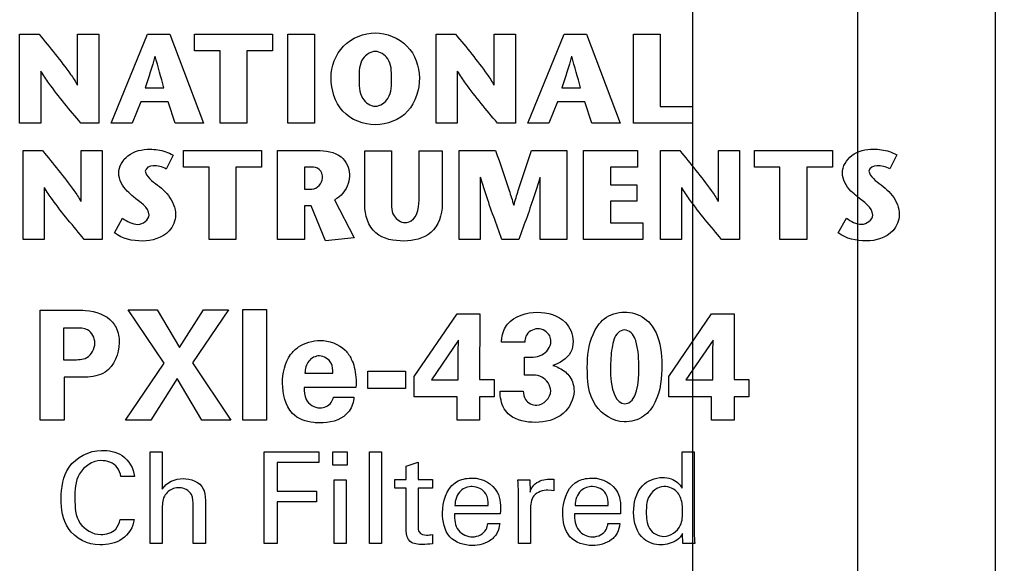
# Model space of a CAD drawing. Header units: inches. Extents: x 0 to 34, y 0 to 22.
# Tile 26 of 43: x 6.3 to 7.4, y 15.5 to 16.1. Entities that reach past the tile are written whole.
import ezdxf

# ---------------------------------------------------------------- set-up
doc = ezdxf.new("R2010")
doc.units = ezdxf.units.IN
doc.header["$LTSCALE"] = 1.87
doc.header["$MEASUREMENT"] = 0
doc.layers.get('0').update_dxf_attribs({"linetype": 'CONTINUOUS'})
doc.layers.add('DIMENSIONS', color=7, linetype='CONTINUOUS')
doc.styles.get("Standard").update_dxf_attribs({"font": 'txt', "width": 0.8})
doc.dimstyles.new('DIMSTYLE_1', dxfattribs={"dimtxt": 0.125, "dimasz": 0.18, "dimexe": 0.125, "dimexo": 0.0625, "dimgap": 0.09, "dimtad": 0, "dimtih": 1, "dimtoh": 1, "dimlfac": 0.5, "dimzin": 4, "dimdsep": 46, "dimtxsty": 'STANDARD', "dimblk": '_FILLED', "dimblk1": '_FILLED', "dimblk2": '_FILLED', "dimcen": 0.09, "dimadec": 0, "dimazin": 0, "dimtp": 0.001, "dimtm": 0.001, "dimtfac": 1, "dimtofl": 0, "dimtmove": 0, "dimatfit": 3, "dimldrblk": '_FILLED', "dimfxl": 1, "dimtolj": 1, "dimtzin": 4, "dimarcsym": 0})

# ---------------------------------------------------------------- blocks, each defined once
blk = doc.blocks.new('*D5')
at = {"layer": 'DIMENSIONS', "color": 2, "linetype": 'CONTINUOUS'}
blk.add_line((7.0206, 16.6398), (8.1086, 16.6398), dxfattribs=at)
at = {"layer": 'DIMENSIONS', "color": 2, "linetype": 'CONTINUOUS', "insert": (8.1711, 16.7023), "char_height": 0.125, "width": 1.225, "attachment_point": 1, "line_spacing_factor": 0.9}
blk.add_mtext('4.82{\\Ftxt.shx;\\W1.000000;\\H0.125000; }[122.4]', dxfattribs=at)
blk = doc.blocks.new('_FILLED')
at = {"color": 0, "linetype": 'BYBLOCK'}
blk.add_solid([(0, 0), (-1, 0.1736), (-1, -0.1736)], dxfattribs=at)
blk = doc.blocks.new('*D25')
at = {"layer": 'DIMENSIONS', "color": 2, "linetype": 'CONTINUOUS'}
blk.add_line((7.0711, 15.3943), (7.0711, 17.5713), dxfattribs=at)
at = {"layer": 'DIMENSIONS', "color": 2, "linetype": 'CONTINUOUS', "insert": (7.0086, 17.6338), "char_height": 0.125, "width": 1.225, "attachment_point": 1, "rotation": 90, "line_spacing_factor": 0.9}
blk.add_mtext('2X .32{\\Ftxt.shx;\\W1.000000;\\H0.125000; }[8.1]', dxfattribs=at)
blk = doc.blocks.new('*D26')
at = {"layer": 'DIMENSIONS', "color": 2, "linetype": 'CONTINUOUS'}
blk.add_line((7.2511, 15.3943), (7.2511, 17.5713), dxfattribs=at)
at = {"layer": 'DIMENSIONS', "color": 2, "linetype": 'CONTINUOUS', "insert": (7.1886, 17.6338), "char_height": 0.125, "width": 1.325, "attachment_point": 1, "rotation": 90, "line_spacing_factor": 0.9}
blk.add_mtext('2X .41{\\Ftxt.shx;\\W1.000000;\\H0.125000; }[10.4]', dxfattribs=at)

msp = doc.modelspace()

# ---------------------------------------------------------------- linework, layer by layer
at = {"color": 7, "linetype": 'CONTINUOUS'}
msp.add_line((7.4011, 16.8238), (7.4011, 6.8158), dxfattribs=at)
at = {"color": 40, "linetype": 'CONTINUOUS'}
for p, q in [((6.3358, 15.9762), (6.3358, 16.0733)), ((6.3358, 16.0733), (6.357, 16.0733)), ((6.3991, 16.0177), (6.3991, 16.0733)), ((6.3991, 16.0733), (6.4221, 16.0733)), ((6.4221, 16.0733), (6.4221, 15.9762)), ((6.4358, 15.9763), (6.4753, 16.0733)), ((6.4753, 16.0733), (6.4998, 16.0733)), ((6.4998, 16.0733), (6.5367, 15.9763)), ((6.5266, 16.0551), (6.5266, 16.0733)), ((6.5266, 16.0733), (6.6118, 16.0733)), ((6.6118, 16.0733), (6.6118, 16.0551)), ((6.6286, 15.9762), (6.6286, 16.0733)), ((6.6286, 16.0733), (6.6578, 16.0733)), ((6.6578, 16.0733), (6.6578, 15.9762)), ((6.7907, 15.9762), (6.7907, 16.0733)), ((6.7907, 16.0733), (6.8119, 16.0733)), ((6.8541, 16.0177), (6.8541, 16.0733)), ((6.8541, 16.0733), (6.8771, 16.0733)), ((6.8771, 16.0733), (6.8771, 15.9762)), ((6.8908, 15.9763), (6.9303, 16.0733)), ((6.9303, 16.0733), (6.9549, 16.0733)), ((6.9549, 16.0733), (6.9917, 15.9763)), ((7.006, 15.9762), (7.006, 16.0733)), ((7.006, 16.0733), (7.0352, 16.0733)), ((7.0352, 16.0733), (7.0352, 15.9944)), ((6.5546, 16.0551), (6.5266, 16.0551)), ((6.5546, 15.9762), (6.5546, 16.0551)), ((6.5838, 16.0551), (6.5838, 15.9762)), ((6.6118, 16.0551), (6.5838, 16.0551)), ((6.3588, 16.0331), (6.3588, 15.9762)), ((6.8137, 16.0331), (6.8137, 15.9762)), ((6.473, 16.0148), (6.4933, 16.0148)), ((6.928, 16.0148), (6.9484, 16.0148)), ((6.468, 15.9994), (6.4587, 15.9763)), ((6.498, 15.9994), (6.468, 15.9994)), ((6.5057, 15.9763), (6.498, 15.9994)), ((6.923, 15.9994), (6.9137, 15.9763)), ((6.953, 15.9994), (6.923, 15.9994)), ((6.9607, 15.9763), (6.953, 15.9994)), ((7.0352, 15.9944), (7.0707, 15.9944)), ((7.0707, 15.9944), (7.0707, 15.9762)), ((6.3588, 15.9762), (6.3358, 15.9762)), ((6.4221, 15.9762), (6.4026, 15.9762)), ((6.4587, 15.9763), (6.4358, 15.9763)), ((6.5367, 15.9763), (6.5057, 15.9763)), ((6.5838, 15.9762), (6.5546, 15.9762)), ((6.6578, 15.9762), (6.6286, 15.9762)), ((6.8137, 15.9762), (6.7907, 15.9762)), ((6.8771, 15.9762), (6.8575, 15.9762)), ((6.9137, 15.9763), (6.8908, 15.9763)), ((6.9917, 15.9763), (6.9607, 15.9763)), ((7.0707, 15.9762), (7.006, 15.9762)), ((6.3396, 15.8492), (6.3396, 15.9462)), ((6.3396, 15.9462), (6.3608, 15.9462)), ((6.4029, 15.8906), (6.4029, 15.9462)), ((6.4029, 15.9462), (6.4259, 15.9462)), ((6.4259, 15.9462), (6.4259, 15.8492)), ((6.5148, 15.9281), (6.5148, 15.9462)), ((6.5148, 15.9462), (6.6, 15.9462)), ((6.6, 15.9462), (6.6, 15.9281)), ((6.6174, 15.8492), (6.6174, 15.9462)), ((6.6174, 15.9462), (6.6606, 15.9462)), ((6.7126, 15.8868), (6.7126, 15.9461)), ((6.7126, 15.9461), (6.7418, 15.9461)), ((6.7418, 15.9461), (6.7418, 15.8953)), ((6.772, 15.8957), (6.772, 15.9461)), ((6.772, 15.9461), (6.7973, 15.9461)), ((6.7973, 15.9461), (6.7973, 15.8874)), ((6.8159, 15.8492), (6.8159, 15.9462)), ((6.8159, 15.9462), (6.8555, 15.9462)), ((6.8947, 15.9462), (6.9335, 15.9462)), ((6.9335, 15.9462), (6.9335, 15.8492)), ((6.9516, 15.8492), (6.9516, 15.9462)), ((6.9516, 15.9462), (7.0105, 15.9462)), ((7.0105, 15.9462), (7.0105, 15.9281)), ((7.0355, 15.8492), (7.0355, 15.9462)), ((7.0355, 15.9462), (7.0567, 15.9462)), ((7.0988, 15.8906), (7.0988, 15.9462)), ((7.0988, 15.9462), (7.1219, 15.9462)), ((7.1219, 15.9462), (7.1219, 15.8492)), ((7.1381, 15.9281), (7.1381, 15.9462)), ((7.1381, 15.9462), (7.2234, 15.9462)), ((7.2234, 15.9462), (7.2234, 15.9281)), ((6.5033, 15.9413), (6.4958, 15.926)), ((7.2936, 15.9414), (7.2861, 15.9261)), ((6.5428, 15.9281), (6.5148, 15.9281)), ((6.5428, 15.8492), (6.5428, 15.9281)), ((6.572, 15.9281), (6.572, 15.8492)), ((6.6, 15.9281), (6.572, 15.9281)), ((6.6467, 15.9281), (6.6467, 15.9042)), ((6.6544, 15.9281), (6.6467, 15.9281)), ((6.9809, 15.9281), (6.9809, 15.9089)), ((7.0105, 15.9281), (6.9809, 15.9281)), ((7.1661, 15.9281), (7.1381, 15.9281)), ((7.1661, 15.8492), (7.1661, 15.9281)), ((7.1953, 15.9281), (7.1953, 15.8492)), ((7.2234, 15.9281), (7.1953, 15.9281)), ((6.8388, 15.9171), (6.8388, 15.8492)), ((6.9043, 15.8492), (6.9043, 15.9171)), ((6.3626, 15.906), (6.3626, 15.8492)), ((6.6467, 15.9042), (6.655, 15.9042)), ((6.9809, 15.9089), (7.0098, 15.9089)), ((7.0098, 15.9089), (7.0098, 15.8908)), ((7.0585, 15.906), (7.0585, 15.8492)), ((6.6795, 15.8923), (6.701, 15.8507)), ((6.6467, 15.8859), (6.6467, 15.8492)), ((6.6542, 15.8859), (6.6467, 15.8859)), ((6.6697, 15.8475), (6.6542, 15.8859)), ((6.9809, 15.8908), (6.9809, 15.8673)), ((7.0098, 15.8908), (6.9809, 15.8908)), ((6.4394, 15.8563), (6.4482, 15.8724)), ((7.2298, 15.8564), (7.2386, 15.8725)), ((6.9809, 15.8673), (7.0164, 15.8673)), ((7.0164, 15.8673), (7.0164, 15.8492)), ((6.3626, 15.8492), (6.3396, 15.8492)), ((6.4259, 15.8492), (6.4064, 15.8492)), ((6.572, 15.8492), (6.5428, 15.8492)), ((6.6467, 15.8492), (6.6174, 15.8492)), ((6.701, 15.8507), (6.6697, 15.8475)), ((6.8388, 15.8492), (6.8159, 15.8492)), ((6.881, 15.8492), (6.8625, 15.8492)), ((6.9335, 15.8492), (6.9043, 15.8492)), ((7.0164, 15.8492), (6.9516, 15.8492)), ((7.0585, 15.8492), (7.0355, 15.8492)), ((7.1219, 15.8492), (7.1023, 15.8492)), ((7.1953, 15.8492), (7.1661, 15.8492)), ((6.3582, 15.6517), (6.3582, 15.7718)), ((6.3582, 15.7718), (6.3954, 15.7718)), ((6.4937, 15.714), (6.4542, 15.7722)), ((6.4542, 15.7722), (6.4861, 15.7722)), ((6.4861, 15.7722), (6.5104, 15.7312)), ((6.5104, 15.7312), (6.5364, 15.7722)), ((6.564, 15.7722), (6.5244, 15.7142)), ((6.5364, 15.7722), (6.564, 15.7722)), ((6.5796, 15.6517), (6.5796, 15.7725)), ((6.5796, 15.7725), (6.6054, 15.7725)), ((6.6054, 15.7725), (6.6054, 15.6517)), ((6.7667, 15.6995), (6.8134, 15.768)), ((6.8134, 15.768), (6.8382, 15.768)), ((6.8382, 15.768), (6.838, 15.6962)), ((7.0447, 15.6995), (7.0914, 15.768)), ((7.0914, 15.768), (7.1162, 15.768)), ((7.1162, 15.768), (7.116, 15.6962)), ((6.3837, 15.7523), (6.3837, 15.7177)), ((6.3967, 15.7523), (6.3837, 15.7523)), ((6.8151, 15.7392), (6.7854, 15.6957)), ((6.8147, 15.7264), (6.8151, 15.7392)), ((6.8874, 15.737), (6.8619, 15.737)), ((7.093, 15.7392), (7.0634, 15.6957)), ((7.0927, 15.7264), (7.093, 15.7392)), ((6.8147, 15.6957), (6.8147, 15.7264)), ((6.8871, 15.7009), (6.8871, 15.7204)), ((7.0927, 15.6957), (7.0927, 15.7264)), ((6.3837, 15.7177), (6.3941, 15.7177)), ((6.4514, 15.6517), (6.4937, 15.714)), ((6.5244, 15.7142), (6.5664, 15.6517)), ((6.3844, 15.6985), (6.3844, 15.6517)), ((6.4019, 15.6985), (6.3844, 15.6985)), ((6.6474, 15.703), (6.6779, 15.703)), ((6.7159, 15.6864), (6.7159, 15.7052)), ((6.7159, 15.7052), (6.7572, 15.7052)), ((6.7572, 15.7052), (6.7572, 15.6864)), ((6.7667, 15.6771), (6.7667, 15.6995)), ((7.0447, 15.6771), (7.0447, 15.6995)), ((6.5079, 15.697), (6.4791, 15.6517)), ((6.5347, 15.6517), (6.5079, 15.697)), ((6.703, 15.6875), (6.6466, 15.6875)), ((6.7854, 15.6957), (6.8147, 15.6957)), ((6.838, 15.6962), (6.8539, 15.6962)), ((6.8539, 15.6962), (6.8539, 15.6771)), ((7.0634, 15.6957), (7.0927, 15.6957)), ((7.116, 15.6962), (7.1319, 15.6962)), ((7.1319, 15.6962), (7.1319, 15.6771)), ((6.6784, 15.6767), (6.7009, 15.6767)), ((6.7572, 15.6864), (6.7159, 15.6864)), ((6.8134, 15.6771), (6.7667, 15.6771)), ((6.8134, 15.6517), (6.8134, 15.6771)), ((6.838, 15.6771), (6.838, 15.6517)), ((6.8539, 15.6771), (6.838, 15.6771)), ((6.8604, 15.6834), (6.8857, 15.6834)), ((7.0914, 15.6771), (7.0447, 15.6771)), ((7.0914, 15.6517), (7.0914, 15.6771)), ((7.116, 15.6771), (7.116, 15.6517)), ((7.1319, 15.6771), (7.116, 15.6771)), ((6.3844, 15.6517), (6.3582, 15.6517)), ((6.4791, 15.6517), (6.4514, 15.6517)), ((6.5664, 15.6517), (6.5347, 15.6517)), ((6.6054, 15.6517), (6.5796, 15.6517)), ((6.838, 15.6517), (6.8134, 15.6517)), ((7.116, 15.6517), (7.0914, 15.6517)), ((6.4784, 15.5168), (6.4784, 15.6171)), ((6.4784, 15.6171), (6.4916, 15.6171)), ((6.4916, 15.6171), (6.4916, 15.5763)), ((6.6029, 15.5168), (6.6029, 15.6172)), ((6.6029, 15.6172), (6.6626, 15.6172)), ((6.6626, 15.6172), (6.6626, 15.6054)), ((6.6779, 15.6026), (6.6779, 15.6169)), ((6.6779, 15.6169), (6.6936, 15.6169)), ((6.6936, 15.6169), (6.6936, 15.6026)), ((6.718, 15.5168), (6.718, 15.6171)), ((6.718, 15.6171), (6.7311, 15.6171)), ((6.7311, 15.6171), (6.7311, 15.5168)), ((7.0594, 15.5772), (7.0594, 15.6171)), ((7.0594, 15.6171), (7.0725, 15.6171)), ((7.0725, 15.6171), (7.0725, 15.5279)), ((6.617, 15.6054), (6.617, 15.5741)), ((6.6626, 15.6054), (6.617, 15.6054)), ((6.6936, 15.6026), (6.6779, 15.6026)), ((6.758, 15.6015), (6.7709, 15.6057)), ((6.758, 15.5869), (6.758, 15.6015)), ((6.7709, 15.6057), (6.7709, 15.5869)), ((6.4611, 15.5901), (6.4463, 15.5901)), ((6.6792, 15.5168), (6.6792, 15.5866)), ((6.6792, 15.5866), (6.6923, 15.5866)), ((6.6923, 15.5866), (6.6923, 15.5168)), ((6.7456, 15.5773), (6.7456, 15.5869)), ((6.7456, 15.5869), (6.758, 15.5869)), ((6.7709, 15.5869), (6.7865, 15.5869)), ((6.7865, 15.5869), (6.7865, 15.5773)), ((6.8798, 15.5866), (6.893, 15.5866)), ((6.893, 15.5866), (6.8933, 15.5731)), ((6.919, 15.5872), (6.919, 15.5744)), ((6.617, 15.5741), (6.66, 15.5741)), ((6.66, 15.5741), (6.66, 15.5624)), ((6.758, 15.5773), (6.7456, 15.5773)), ((6.758, 15.5307), (6.758, 15.5773)), ((6.7709, 15.5773), (6.7709, 15.5354)), ((6.7865, 15.5773), (6.7709, 15.5773)), ((6.8805, 15.5168), (6.8805, 15.5724)), ((6.9165, 15.5749), (6.9127, 15.5751)), ((6.919, 15.5744), (6.9165, 15.5749)), ((6.5386, 15.5605), (6.5386, 15.5168)), ((6.617, 15.5624), (6.617, 15.5168)), ((6.66, 15.5624), (6.617, 15.5624)), ((6.8111, 15.5585), (6.8473, 15.5585)), ((6.9423, 15.5585), (6.9786, 15.5585)), ((6.4916, 15.5538), (6.4916, 15.5168)), ((6.5253, 15.5168), (6.5253, 15.5581)), ((6.8607, 15.5494), (6.8105, 15.5494)), ((6.8937, 15.5539), (6.8937, 15.5168)), ((6.9919, 15.5494), (6.9417, 15.5494)), ((6.4456, 15.5432), (6.4608, 15.5432)), ((6.8469, 15.5387), (6.86, 15.5387)), ((6.9782, 15.5387), (6.9912, 15.5387)), ((6.7865, 15.5268), (6.7865, 15.5167)), ((7.06, 15.5168), (7.0597, 15.5279)), ((6.4916, 15.5168), (6.4784, 15.5168)), ((6.5386, 15.5168), (6.5253, 15.5168)), ((6.617, 15.5168), (6.6029, 15.5168)), ((6.6923, 15.5168), (6.6792, 15.5168)), ((6.7311, 15.5168), (6.718, 15.5168)), ((6.8937, 15.5168), (6.8805, 15.5168)), ((7.0731, 15.5168), (7.06, 15.5168))]:
    msp.add_line(p, q, dxfattribs=at)
for points, knots in [([(6.6759, 16.0257), (6.6759, 16.0381), (6.6854, 16.0644), (6.7117, 16.0747), (6.7242, 16.0747)], [0, 0, 0, 0, 0.499077, 1, 1, 1, 1]), ([(6.7242, 16.0747), (6.7366, 16.0747), (6.7629, 16.0644), (6.7724, 16.0381), (6.7724, 16.0257)], [0, 0, 0, 0, 0.500551, 1, 1, 1, 1]), ([(6.357, 16.0733), (6.3687, 16.0589), (6.3836, 16.0411), (6.3967, 16.0218), (6.3989, 16.0177)], [0, 0, 0, 0, 0.798903, 1, 1, 1, 1]), ([(6.8119, 16.0733), (6.8236, 16.0589), (6.8385, 16.0411), (6.8516, 16.0218), (6.8537, 16.0177)], [0, 0, 0, 0, 0.799051, 1, 1, 1, 1]), ([(6.7242, 16.0545), (6.7189, 16.0545), (6.7066, 16.0462), (6.7064, 16.0328), (6.7064, 16.0257)], [0, 0, 0, 0, 0.4249, 1, 1, 1, 1]), ([(6.7419, 16.0257), (6.7419, 16.0328), (6.7418, 16.0462), (6.7294, 16.0545), (6.7242, 16.0545)], [0, 0, 0, 0, 0.575084, 1, 1, 1, 1]), ([(6.4026, 15.9762), (6.3907, 15.9906), (6.3752, 16.0088), (6.3617, 16.0285), (6.3591, 16.0331)], [0, 0, 0, 0, 0.779615, 1, 1, 1, 1]), ([(6.8575, 15.9762), (6.8456, 15.9906), (6.8301, 16.0087), (6.8166, 16.0285), (6.814, 16.0331)], [0, 0, 0, 0, 0.779891, 1, 1, 1, 1]), ([(6.7242, 15.9744), (6.7114, 15.9744), (6.6838, 15.985), (6.6759, 16.0128), (6.6759, 16.0257)], [0, 0, 0, 0, 0.497202, 1, 1, 1, 1]), ([(6.7064, 16.0257), (6.7064, 16.0181), (6.706, 16.004), (6.7188, 15.9946), (6.7242, 15.9946)], [0, 0, 0, 0, 0.582859, 1, 1, 1, 1]), ([(6.7724, 16.0257), (6.7724, 16.0128), (6.7645, 15.985), (6.7369, 15.9744), (6.7242, 15.9744)], [0, 0, 0, 0, 0.50317, 1, 1, 1, 1]), ([(6.7242, 15.9946), (6.7296, 15.9946), (6.7423, 16.0041), (6.7419, 16.0181), (6.7419, 16.0257)], [0, 0, 0, 0, 0.416566, 1, 1, 1, 1]), ([(6.3608, 15.9462), (6.3725, 15.9318), (6.3874, 15.914), (6.4004, 15.8948), (6.4026, 15.8906)], [0, 0, 0, 0, 0.798742, 1, 1, 1, 1]), ([(6.444, 15.9217), (6.444, 15.9288), (6.4533, 15.9443), (6.4697, 15.9477), (6.478, 15.9477)], [0, 0, 0, 0, 0.461639, 1, 1, 1, 1]), ([(6.478, 15.9477), (6.4809, 15.9477), (6.4896, 15.9469), (6.4983, 15.9444), (6.5033, 15.9413)], [0, 0, 0, 0, 0.331652, 1, 1, 1, 1]), ([(6.6606, 15.9462), (6.6697, 15.9462), (6.6876, 15.9442), (6.6959, 15.9273), (6.6959, 15.9203)], [0, 0, 0, 0, 0.563808, 1, 1, 1, 1]), ([(6.8555, 15.9462), (6.8606, 15.9318), (6.8676, 15.912), (6.8737, 15.8919), (6.8753, 15.8865)], [0, 0, 0, 0, 0.729127, 1, 1, 1, 1]), ([(6.8755, 15.8865), (6.877, 15.8919), (6.8829, 15.912), (6.8898, 15.9318), (6.8947, 15.9462)], [0, 0, 0, 0, 0.27076, 1, 1, 1, 1]), ([(7.0567, 15.9462), (7.0684, 15.9318), (7.0833, 15.914), (7.0964, 15.8948), (7.0986, 15.8906)], [0, 0, 0, 0, 0.798833, 1, 1, 1, 1]), ([(7.2343, 15.9218), (7.2343, 15.929), (7.2437, 15.9444), (7.2599, 15.9479), (7.2682, 15.9479)], [0, 0, 0, 0, 0.462437, 1, 1, 1, 1]), ([(7.2682, 15.9479), (7.2711, 15.9479), (7.2799, 15.9471), (7.2886, 15.9445), (7.2936, 15.9414)], [0, 0, 0, 0, 0.331475, 1, 1, 1, 1]), ([(6.6666, 15.9161), (6.6666, 15.9196), (6.6645, 15.9269), (6.6573, 15.9281), (6.6544, 15.9281)], [0, 0, 0, 0, 0.538923, 1, 1, 1, 1]), ([(6.4601, 15.8958), (6.4578, 15.8978), (6.4498, 15.9042), (6.444, 15.9144), (6.444, 15.9217)], [0, 0, 0, 0, 0.294831, 1, 1, 1, 1]), ([(6.473, 15.9237), (6.473, 15.9223), (6.477, 15.914), (6.4852, 15.91), (6.4906, 15.9051)], [0, 0, 0, 0, 0.16193, 1, 1, 1, 1]), ([(6.6959, 15.9203), (6.6959, 15.9169), (6.6948, 15.9057), (6.6865, 15.8957), (6.6795, 15.8923)], [0, 0, 0, 0, 0.300966, 1, 1, 1, 1]), ([(6.8625, 15.8492), (6.8564, 15.8656), (6.8481, 15.8881), (6.8409, 15.911), (6.8391, 15.9171)], [0, 0, 0, 0, 0.732602, 1, 1, 1, 1]), ([(6.904, 15.9171), (6.9022, 15.911), (6.8951, 15.8881), (6.8869, 15.8656), (6.881, 15.8492)], [0, 0, 0, 0, 0.267422, 1, 1, 1, 1]), ([(7.2504, 15.8959), (7.2481, 15.8979), (7.2402, 15.9043), (7.2343, 15.9145), (7.2343, 15.9218)], [0, 0, 0, 0, 0.295159, 1, 1, 1, 1]), ([(7.2633, 15.9238), (7.2633, 15.9224), (7.2673, 15.9141), (7.2755, 15.9101), (7.2809, 15.9052)], [0, 0, 0, 0, 0.161717, 1, 1, 1, 1]), ([(6.4064, 15.8492), (6.3945, 15.8635), (6.3789, 15.8817), (6.3655, 15.9014), (6.3628, 15.906)], [0, 0, 0, 0, 0.780064, 1, 1, 1, 1]), ([(6.4906, 15.9051), (6.4933, 15.9026), (6.5013, 15.8948), (6.5061, 15.8835), (6.5061, 15.876)], [0, 0, 0, 0, 0.330974, 1, 1, 1, 1]), ([(7.1023, 15.8492), (7.0904, 15.8635), (7.0749, 15.8817), (7.0614, 15.9015), (7.0588, 15.906)], [0, 0, 0, 0, 0.779637, 1, 1, 1, 1]), ([(7.2809, 15.9052), (7.2836, 15.9027), (7.2917, 15.8949), (7.2964, 15.8836), (7.2964, 15.8761)], [0, 0, 0, 0, 0.330994, 1, 1, 1, 1]), ([(6.7418, 15.8953), (6.7418, 15.8885), (6.7402, 15.8756), (6.7521, 15.8676), (6.7568, 15.8676)], [0, 0, 0, 0, 0.592756, 1, 1, 1, 1]), ([(6.7568, 15.8676), (6.759, 15.8676), (6.7709, 15.8711), (6.772, 15.8865), (6.772, 15.8957)], [0, 0, 0, 0, 0.195108, 1, 1, 1, 1]), ([(6.7554, 15.8474), (6.7448, 15.8474), (6.7203, 15.8512), (6.7126, 15.8758), (6.7126, 15.8868)], [0, 0, 0, 0, 0.492901, 1, 1, 1, 1]), ([(6.7973, 15.8874), (6.7973, 15.8763), (6.7892, 15.8525), (6.7656, 15.8474), (6.7554, 15.8474)], [0, 0, 0, 0, 0.521505, 1, 1, 1, 1]), ([(6.5061, 15.876), (6.5061, 15.8697), (6.4987, 15.8526), (6.4802, 15.8474), (6.4699, 15.8474)], [0, 0, 0, 0, 0.378542, 1, 1, 1, 1]), ([(7.2964, 15.8761), (7.2964, 15.8698), (7.289, 15.8528), (7.2706, 15.8475), (7.2603, 15.8475)], [0, 0, 0, 0, 0.378747, 1, 1, 1, 1]), ([(6.3954, 15.7718), (6.3995, 15.7718), (6.4141, 15.7719), (6.4304, 15.7669), (6.4372, 15.7587)], [0, 0, 0, 0, 0.279657, 1, 1, 1, 1]), ([(6.9011, 15.7695), (6.9119, 15.7695), (6.9323, 15.7643), (6.9402, 15.7453), (6.9402, 15.7378)], [0, 0, 0, 0, 0.594601, 1, 1, 1, 1]), ([(6.9557, 15.7095), (6.9557, 15.7217), (6.958, 15.7412), (6.9729, 15.765), (6.9885, 15.7697), (6.9962, 15.7697)], [0, 0, 0, 0, 0.451965, 0.711826, 1, 1, 1, 1]), ([(6.9962, 15.7697), (6.9999, 15.7697), (7.0116, 15.7683), (7.0221, 15.7609), (7.0265, 15.7543)], [0, 0, 0, 0, 0.318828, 1, 1, 1, 1]), ([(6.4179, 15.736), (6.4179, 15.7414), (6.4121, 15.7527), (6.4012, 15.7523), (6.3967, 15.7523)], [0, 0, 0, 0, 0.547096, 1, 1, 1, 1]), ([(6.4372, 15.7587), (6.4387, 15.7569), (6.4431, 15.7501), (6.4445, 15.7418), (6.4445, 15.7362)], [0, 0, 0, 0, 0.292189, 1, 1, 1, 1]), ([(6.8619, 15.737), (6.862, 15.7384), (6.8626, 15.7454), (6.8652, 15.7524), (6.8687, 15.7567)], [0, 0, 0, 0, 0.203779, 1, 1, 1, 1]), ([(7.0265, 15.7543), (7.0281, 15.752), (7.0355, 15.7394), (7.037, 15.7241), (7.037, 15.7124)], [0, 0, 0, 0, 0.190842, 1, 1, 1, 1]), ([(6.9015, 15.7515), (6.8964, 15.7515), (6.8884, 15.7466), (6.8874, 15.7392), (6.8874, 15.737)], [0, 0, 0, 0, 0.703381, 1, 1, 1, 1]), ([(6.9159, 15.7377), (6.9159, 15.7397), (6.9148, 15.7471), (6.9066, 15.7515), (6.9015, 15.7515)], [0, 0, 0, 0, 0.286672, 1, 1, 1, 1]), ([(7.009, 15.7369), (7.0088, 15.738), (7.0073, 15.744), (7.0015, 15.7503), (6.9964, 15.7503)], [0, 0, 0, 0, 0.188328, 1, 1, 1, 1]), ([(6.3941, 15.7177), (6.3991, 15.7177), (6.4114, 15.7172), (6.4179, 15.7299), (6.4179, 15.736)], [0, 0, 0, 0, 0.454098, 1, 1, 1, 1]), ([(6.6229, 15.6919), (6.6229, 15.7027), (6.6261, 15.7188), (6.6371, 15.7294), (6.6404, 15.7317)], [0, 0, 0, 0, 0.728594, 1, 1, 1, 1]), ([(6.6641, 15.7387), (6.6737, 15.7387), (6.6885, 15.7335), (6.6963, 15.7219), (6.698, 15.7184)], [0, 0, 0, 0, 0.708993, 1, 1, 1, 1]), ([(6.8871, 15.7204), (6.8934, 15.7205), (6.9064, 15.7193), (6.9159, 15.7317), (6.9159, 15.7377)], [0, 0, 0, 0, 0.514752, 1, 1, 1, 1]), ([(6.9402, 15.7378), (6.9402, 15.7337), (6.9378, 15.721), (6.9256, 15.7138), (6.9179, 15.7115)], [0, 0, 0, 0, 0.339606, 1, 1, 1, 1]), ([(6.9849, 15.7404), (6.9839, 15.7372), (6.9816, 15.7265), (6.9811, 15.7155), (6.9811, 15.7079)], [0, 0, 0, 0, 0.302462, 1, 1, 1, 1]), ([(6.6632, 15.7219), (6.6589, 15.7219), (6.6494, 15.7172), (6.6476, 15.7076), (6.6474, 15.703)], [0, 0, 0, 0, 0.488937, 1, 1, 1, 1]), ([(6.6779, 15.703), (6.6779, 15.7067), (6.6774, 15.7158), (6.6682, 15.7219), (6.6632, 15.7219)], [0, 0, 0, 0, 0.423584, 1, 1, 1, 1]), ([(6.698, 15.7184), (6.6994, 15.7156), (6.703, 15.7057), (6.7034, 15.6949), (6.703, 15.6875)], [0, 0, 0, 0, 0.294256, 1, 1, 1, 1]), ([(6.9959, 15.6499), (6.9838, 15.6499), (6.9572, 15.6671), (6.9557, 15.6954), (6.9557, 15.7095)], [0, 0, 0, 0, 0.46039, 1, 1, 1, 1]), ([(7.037, 15.7124), (7.037, 15.6984), (7.0354, 15.6769), (7.0179, 15.6534), (7.0032, 15.6499), (6.9959, 15.6499)], [0, 0, 0, 0, 0.502149, 0.736921, 1, 1, 1, 1]), ([(6.4292, 15.7042), (6.4229, 15.7002), (6.4131, 15.6986), (6.4038, 15.6985), (6.4019, 15.6985)], [0, 0, 0, 0, 0.796654, 1, 1, 1, 1]), ([(6.9157, 15.6837), (6.9157, 15.6897), (6.9067, 15.7025), (6.8934, 15.7009), (6.8871, 15.7009)], [0, 0, 0, 0, 0.485219, 1, 1, 1, 1]), ([(6.9317, 15.7044), (6.9336, 15.7028), (6.939, 15.6971), (6.9412, 15.6889), (6.9412, 15.6835)], [0, 0, 0, 0, 0.311331, 1, 1, 1, 1]), ([(6.9811, 15.7079), (6.9811, 15.7031), (6.981, 15.6902), (6.9871, 15.6696), (6.9965, 15.6696)], [0, 0, 0, 0, 0.337703, 1, 1, 1, 1]), ([(6.6466, 15.6875), (6.6466, 15.683), (6.6466, 15.672), (6.6578, 15.6651), (6.6637, 15.6651)], [0, 0, 0, 0, 0.43356, 1, 1, 1, 1]), ([(6.6637, 15.6651), (6.6682, 15.6651), (6.6757, 15.6682), (6.6779, 15.6747), (6.6784, 15.6767)], [0, 0, 0, 0, 0.6854, 1, 1, 1, 1]), ([(6.7009, 15.6767), (6.7008, 15.6755), (6.7001, 15.6688), (6.6967, 15.6624), (6.6929, 15.6584)], [0, 0, 0, 0, 0.177, 1, 1, 1, 1]), ([(6.8711, 15.6571), (6.8687, 15.659), (6.8622, 15.6666), (6.8604, 15.6768), (6.8604, 15.6834)], [0, 0, 0, 0, 0.318431, 1, 1, 1, 1]), ([(6.8857, 15.6834), (6.8859, 15.6802), (6.8871, 15.6719), (6.896, 15.6679), (6.9007, 15.6679)], [0, 0, 0, 0, 0.399959, 1, 1, 1, 1]), ([(6.9412, 15.6835), (6.9412, 15.6744), (6.9306, 15.6543), (6.9096, 15.6492), (6.899, 15.6492)], [0, 0, 0, 0, 0.462968, 1, 1, 1, 1]), ([(6.6634, 15.6486), (6.6612, 15.6486), (6.6507, 15.6491), (6.6396, 15.653), (6.6337, 15.6591)], [0, 0, 0, 0, 0.20213, 1, 1, 1, 1]), ([(6.3812, 15.5659), (6.3812, 15.5777), (6.3848, 15.6047), (6.4118, 15.6186), (6.4251, 15.6186)], [0, 0, 0, 0, 0.469774, 1, 1, 1, 1]), ([(6.4251, 15.6186), (6.4329, 15.6186), (6.4506, 15.6159), (6.4604, 15.5989), (6.4611, 15.5901)], [0, 0, 0, 0, 0.469176, 1, 1, 1, 1]), ([(6.4246, 15.6075), (6.4154, 15.6075), (6.3967, 15.5947), (6.3961, 15.5752), (6.3961, 15.566)], [0, 0, 0, 0, 0.499763, 1, 1, 1, 1]), ([(6.4463, 15.5901), (6.4457, 15.5936), (6.4427, 15.6039), (6.431, 15.6075), (6.4246, 15.6075)], [0, 0, 0, 0, 0.355883, 1, 1, 1, 1]), ([(6.8113, 15.5833), (6.8157, 15.5864), (6.8225, 15.5882), (6.8291, 15.5884), (6.8304, 15.5884)], [0, 0, 0, 0, 0.811565, 1, 1, 1, 1]), ([(6.8304, 15.5884), (6.8407, 15.5884), (6.8616, 15.5774), (6.8609, 15.5574), (6.8607, 15.5494)], [0, 0, 0, 0, 0.563319, 1, 1, 1, 1]), ([(6.8933, 15.5731), (6.8938, 15.5753), (6.8969, 15.5824), (6.9048, 15.5862), (6.91, 15.5869)], [0, 0, 0, 0, 0.299958, 1, 1, 1, 1]), ([(6.9426, 15.5833), (6.947, 15.5864), (6.9538, 15.5882), (6.9604, 15.5884), (6.9616, 15.5884)], [0, 0, 0, 0, 0.811565, 1, 1, 1, 1]), ([(6.9616, 15.5884), (6.972, 15.5884), (6.9928, 15.5774), (6.9921, 15.5574), (6.9919, 15.5494)], [0, 0, 0, 0, 0.563276, 1, 1, 1, 1]), ([(7.0062, 15.5509), (7.0062, 15.5611), (7.0105, 15.5814), (7.0298, 15.589), (7.0377, 15.589)], [0, 0, 0, 0, 0.562798, 1, 1, 1, 1]), ([(7.0377, 15.589), (7.0409, 15.589), (7.0496, 15.5881), (7.0568, 15.5818), (7.0594, 15.5772)], [0, 0, 0, 0, 0.374647, 1, 1, 1, 1]), ([(6.5103, 15.5779), (6.5081, 15.5779), (6.5016, 15.577), (6.4959, 15.5724), (6.4938, 15.5685)], [0, 0, 0, 0, 0.332939, 1, 1, 1, 1]), ([(6.5253, 15.5581), (6.5253, 15.5622), (6.5255, 15.5722), (6.5153, 15.5779), (6.5103, 15.5779)], [0, 0, 0, 0, 0.449433, 1, 1, 1, 1]), ([(6.5362, 15.5767), (6.5366, 15.576), (6.5387, 15.5709), (6.5386, 15.5652), (6.5386, 15.5605)], [0, 0, 0, 0, 0.150041, 1, 1, 1, 1]), ([(6.8301, 15.5791), (6.8256, 15.5791), (6.8147, 15.5757), (6.8112, 15.5643), (6.8111, 15.5585)], [0, 0, 0, 0, 0.435811, 1, 1, 1, 1]), ([(6.8473, 15.5585), (6.8474, 15.5629), (6.8467, 15.5737), (6.8357, 15.5791), (6.8301, 15.5791)], [0, 0, 0, 0, 0.439112, 1, 1, 1, 1]), ([(6.9127, 15.5751), (6.9073, 15.5751), (6.8948, 15.5714), (6.8937, 15.5591), (6.8937, 15.5539)], [0, 0, 0, 0, 0.515176, 1, 1, 1, 1]), ([(6.9614, 15.5791), (6.9569, 15.5791), (6.9459, 15.5757), (6.9424, 15.5643), (6.9423, 15.5585)], [0, 0, 0, 0, 0.435894, 1, 1, 1, 1]), ([(6.9786, 15.5585), (6.9787, 15.5629), (6.978, 15.5737), (6.9669, 15.5791), (6.9614, 15.5791)], [0, 0, 0, 0, 0.439112, 1, 1, 1, 1]), ([(7.0393, 15.5792), (7.0324, 15.5792), (7.0203, 15.5692), (7.0201, 15.5566), (7.0201, 15.5513)], [0, 0, 0, 0, 0.565678, 1, 1, 1, 1]), ([(7.0598, 15.5527), (7.0598, 15.555), (7.0595, 15.5617), (7.0573, 15.5686), (7.0546, 15.5722)], [0, 0, 0, 0, 0.334238, 1, 1, 1, 1]), ([(6.4233, 15.5153), (6.4104, 15.5153), (6.3843, 15.5287), (6.3812, 15.5547), (6.3812, 15.5659)], [0, 0, 0, 0, 0.536109, 1, 1, 1, 1]), ([(6.3961, 15.566), (6.3961, 15.5569), (6.3969, 15.5375), (6.4158, 15.5267), (6.4244, 15.5267)], [0, 0, 0, 0, 0.512312, 1, 1, 1, 1]), ([(6.83, 15.5147), (6.8212, 15.5147), (6.8012, 15.5211), (6.7976, 15.5414), (6.7976, 15.5505)], [0, 0, 0, 0, 0.489808, 1, 1, 1, 1]), ([(6.8105, 15.5494), (6.8104, 15.5432), (6.8118, 15.5298), (6.8248, 15.5242), (6.8305, 15.5242)], [0, 0, 0, 0, 0.521132, 1, 1, 1, 1]), ([(6.9612, 15.5147), (6.9525, 15.5147), (6.9324, 15.5211), (6.9288, 15.5414), (6.9288, 15.5505)], [0, 0, 0, 0, 0.489705, 1, 1, 1, 1]), ([(6.9417, 15.5494), (6.9416, 15.5432), (6.9431, 15.5298), (6.9561, 15.5242), (6.9618, 15.5242)], [0, 0, 0, 0, 0.521305, 1, 1, 1, 1]), ([(7.0362, 15.5154), (7.0297, 15.5154), (7.0117, 15.5209), (7.0062, 15.5404), (7.0062, 15.5509)], [0, 0, 0, 0, 0.383642, 1, 1, 1, 1]), ([(7.0201, 15.5513), (7.0201, 15.5452), (7.0205, 15.532), (7.0333, 15.5246), (7.0393, 15.5246)], [0, 0, 0, 0, 0.506798, 1, 1, 1, 1]), ([(7.0393, 15.5246), (7.0465, 15.5246), (7.0596, 15.5341), (7.0598, 15.5473), (7.0598, 15.5527)], [0, 0, 0, 0, 0.570644, 1, 1, 1, 1]), ([(6.4608, 15.5432), (6.46, 15.5349), (6.4495, 15.5185), (6.4318, 15.5153), (6.4233, 15.5153)], [0, 0, 0, 0, 0.497386, 1, 1, 1, 1]), ([(6.8305, 15.5242), (6.8361, 15.5242), (6.845, 15.5286), (6.8467, 15.5364), (6.8469, 15.5387)], [0, 0, 0, 0, 0.71128, 1, 1, 1, 1]), ([(6.86, 15.5387), (6.8596, 15.535), (6.8584, 15.5296), (6.8552, 15.5253), (6.854, 15.5241)], [0, 0, 0, 0, 0.683712, 1, 1, 1, 1]), ([(6.9618, 15.5242), (6.9673, 15.5242), (6.9762, 15.5285), (6.9779, 15.5364), (6.9782, 15.5387)], [0, 0, 0, 0, 0.711427, 1, 1, 1, 1]), ([(6.9912, 15.5387), (6.9908, 15.535), (6.9897, 15.5296), (6.9864, 15.5253), (6.9853, 15.5241)], [0, 0, 0, 0, 0.683643, 1, 1, 1, 1]), ([(6.7757, 15.5159), (6.7711, 15.5159), (6.7607, 15.5163), (6.758, 15.5266), (6.758, 15.5307)], [0, 0, 0, 0, 0.522675, 1, 1, 1, 1]), ([(6.7709, 15.5354), (6.7709, 15.5334), (6.7711, 15.5278), (6.7773, 15.5261), (6.7802, 15.5261)], [0, 0, 0, 0, 0.407634, 1, 1, 1, 1]), ([(6.854, 15.5241), (6.8531, 15.523), (6.8467, 15.5169), (6.8373, 15.5147), (6.83, 15.5147)], [0, 0, 0, 0, 0.162099, 1, 1, 1, 1]), ([(6.9853, 15.5241), (6.9843, 15.523), (6.978, 15.5169), (6.9685, 15.5147), (6.9612, 15.5147)], [0, 0, 0, 0, 0.162023, 1, 1, 1, 1])]:
    msp.add_open_spline(points, degree=3, knots=knots, dxfattribs=at)
for points in [[(6.4836, 16.0494), (6.4805, 16.0378), (6.4766, 16.0263), (6.473, 16.0148)], [(6.4933, 16.0148), (6.4902, 16.0263), (6.4869, 16.0378), (6.4839, 16.0494)], [(6.9386, 16.0494), (6.9355, 16.0378), (6.9316, 16.0263), (6.928, 16.0148)], [(6.9484, 16.0148), (6.9451, 16.0263), (6.9418, 16.0378), (6.9389, 16.0494)], [(6.4815, 15.9296), (6.478, 15.9296), (6.473, 15.9271), (6.473, 15.9237)], [(6.4958, 15.926), (6.4916, 15.9286), (6.4864, 15.9296), (6.4815, 15.9296)], [(7.2719, 15.9297), (7.2684, 15.9297), (7.2633, 15.9272), (7.2633, 15.9238)], [(7.2861, 15.9261), (7.2819, 15.9287), (7.2768, 15.9297), (7.2719, 15.9297)], [(6.655, 15.9042), (6.6606, 15.9042), (6.6666, 15.9106), (6.6666, 15.9161)], [(6.4771, 15.8757), (6.4771, 15.8845), (6.4667, 15.89), (6.4601, 15.8958)], [(7.2674, 15.8758), (7.2674, 15.8846), (7.257, 15.8901), (7.2504, 15.8959)], [(6.4482, 15.8724), (6.453, 15.8687), (6.4589, 15.8656), (6.4649, 15.8656)], [(6.4649, 15.8656), (6.4702, 15.8656), (6.4771, 15.8704), (6.4771, 15.8757)], [(7.2386, 15.8725), (7.2434, 15.8688), (7.2493, 15.8657), (7.2553, 15.8657)], [(7.2553, 15.8657), (7.2605, 15.8657), (7.2674, 15.8705), (7.2674, 15.8758)], [(6.4699, 15.8474), (6.4593, 15.8474), (6.4476, 15.8496), (6.4394, 15.8563)], [(7.2603, 15.8475), (7.2497, 15.8475), (7.238, 15.8498), (7.2298, 15.8564)], [(6.8687, 15.7567), (6.8761, 15.7656), (6.8895, 15.7695), (6.9011, 15.7695)], [(6.9964, 15.7503), (6.9913, 15.7503), (6.9865, 15.7452), (6.9849, 15.7404)], [(6.4445, 15.7362), (6.4445, 15.7244), (6.4391, 15.7106), (6.4292, 15.7042)], [(6.6404, 15.7317), (6.6472, 15.7362), (6.6558, 15.7387), (6.6641, 15.7387)], [(7.012, 15.7082), (7.012, 15.7178), (7.0116, 15.7276), (7.009, 15.7369)], [(6.9179, 15.7115), (6.9228, 15.71), (6.9277, 15.7077), (6.9317, 15.7044)], [(6.9965, 15.6696), (7.0104, 15.6696), (7.012, 15.6943), (7.012, 15.7082)], [(6.6337, 15.6591), (6.6258, 15.6674), (6.6229, 15.6804), (6.6229, 15.6919)], [(6.9007, 15.6679), (6.908, 15.6679), (6.9157, 15.6764), (6.9157, 15.6837)], [(6.6929, 15.6584), (6.6857, 15.6509), (6.6737, 15.6486), (6.6634, 15.6486)], [(6.899, 15.6492), (6.8894, 15.6492), (6.8786, 15.651), (6.8711, 15.6571)], [(6.4916, 15.5763), (6.4959, 15.5836), (6.5058, 15.5879), (6.5143, 15.5879)], [(6.5143, 15.5879), (6.5225, 15.5879), (6.5327, 15.5842), (6.5362, 15.5767)], [(6.7976, 15.5505), (6.7976, 15.5623), (6.8016, 15.5765), (6.8113, 15.5833)], [(6.8805, 15.5724), (6.8805, 15.5772), (6.8802, 15.5819), (6.8798, 15.5866)], [(6.91, 15.5869), (6.913, 15.5873), (6.916, 15.5874), (6.919, 15.5872)], [(6.9288, 15.5505), (6.9288, 15.5623), (6.9329, 15.5765), (6.9426, 15.5833)], [(7.0546, 15.5722), (7.0511, 15.5766), (7.0449, 15.5792), (7.0393, 15.5792)], [(6.4938, 15.5685), (6.4914, 15.5642), (6.4916, 15.5588), (6.4916, 15.5538)], [(6.4407, 15.5327), (6.4433, 15.5355), (6.4449, 15.5394), (6.4456, 15.5432)], [(6.4244, 15.5267), (6.4302, 15.5267), (6.4367, 15.5285), (6.4407, 15.5327)], [(6.7802, 15.5261), (6.7823, 15.5261), (6.7845, 15.5263), (6.7865, 15.5268)], [(7.0597, 15.5279), (7.0581, 15.5252), (7.0561, 15.5224), (7.0535, 15.5206)], [(7.0725, 15.5279), (7.0725, 15.5242), (7.0728, 15.5205), (7.0731, 15.5168)], [(6.7865, 15.5167), (6.7829, 15.5161), (6.7793, 15.5159), (6.7757, 15.5159)], [(7.0535, 15.5206), (7.0485, 15.5172), (7.0422, 15.5154), (7.0362, 15.5154)]]:
    msp.add_open_spline(points, degree=3, dxfattribs=at)

# ---------------------------------------------------------------- dimensions: what is measured, and where the dimension line sits
at = {"layer": 'DIMENSIONS', "color": 2, "linetype": 'CONTINUOUS'}
for feature_location, picture, middle in [((7.2511, 15.3943), '*D26', (7.2511, 18.2963)), ((7.0711, 15.3943), '*D25', (7.0711, 18.2463))]:
    dim = msp.add_ordinate_dim(feature_location=feature_location, offset=(0, 2.177), dtype=1, origin=(6.4331, 15.3318), text='2X <>', dimstyle='DIMSTYLE_1', override={"dimtad": 1, "dimtih": 0, "dimtoh": 0}, dxfattribs=at)
    dim.commit()
    dim.dimension.update_dxf_attribs({"geometry": picture, "text_midpoint": middle})
dim = msp.add_ordinate_dim(feature_location=(7.0206, 16.6398), offset=(1.088, 0), dtype=0, origin=(6.9581, 6.9998), dimstyle='DIMSTYLE_1', override={"dimtad": 1, "dimtih": 0, "dimtoh": 0}, dxfattribs=at)
dim.commit()
dim.dimension.update_dxf_attribs({"geometry": '*D5', "text_midpoint": (8.7836, 16.6398)})

doc.saveas('drawing.dxf')
